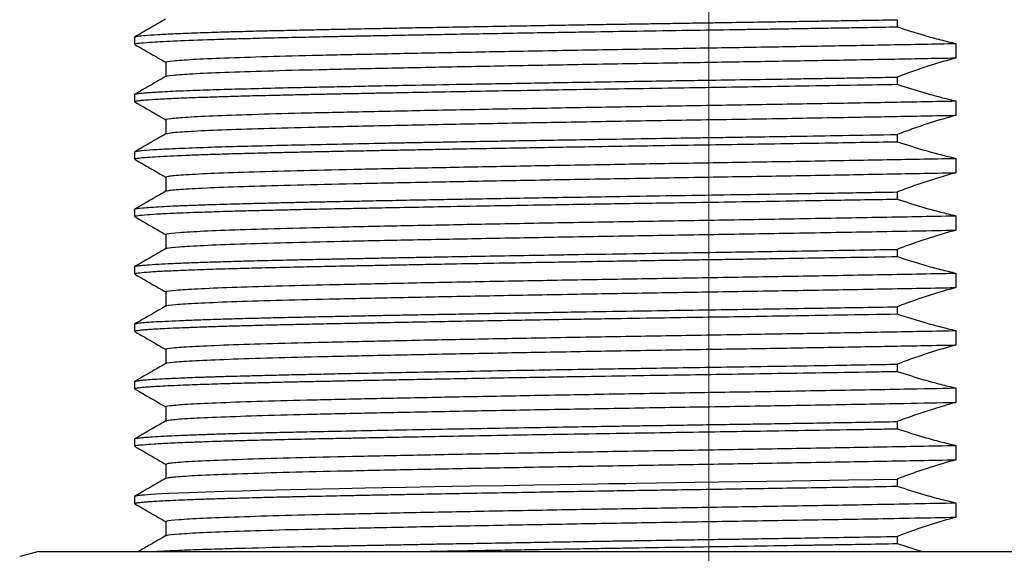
# Paper-space layout 'EXPLODED VIEW' of a CAD drawing. Header units: millimetres. Extents: x 15 to 415, y 5 to 292.
# Tile 7 of 26: x 53 to 78, y 168 to 182. Entities that reach past the tile are written whole.
import ezdxf

# ---------------------------------------------------------------- set-up
doc = ezdxf.new("R2010")
doc.units = ezdxf.units.MM
doc.layers.add('THICCC', color=7, linetype='Continuous', lineweight=35)
doc.styles.add('SLDTEXTSTYLE0', font='TXT', dxfattribs={"width": 0.75})
doc.dimstyles.new('SLDDIMSTYLE5', dxfattribs={"dimtxt": 2.645833, "dimasz": 3.302, "dimexe": 0, "dimexo": 0.0625, "dimgap": 0.661458, "dimtad": 0, "dimtih": 1, "dimtoh": 1, "dimdec": 1, "dimrnd": 1e-09, "dimzin": 12, "dimdsep": 46, "dimtxsty": 'SLDTEXTSTYLE0', "dimsah": 1, "dimcen": 0.09, "dimadec": 0, "dimazin": 3, "dimtfac": 1, "dimtdec": 1, "dimtofl": 0, "dimtmove": 0, "dimatfit": 3, "dimfxl": 1, "dimfrac": 2, "dimtolj": 1, "dimtzin": 12, "dimarcsym": 0})

# ---------------------------------------------------------------- blocks, each defined once
blk = doc.blocks.new('_D_30')
at = {"layer": 'THICCC'}
for p, q in [((80.86, 253.53), (148.483, 253.53)), ((147.483, 253.53), (147.483, 197.077)), ((147.483, 144.88), (147.483, 188.67)), ((76.867, 144.88), (148.483, 144.88))]:
    blk.add_line(p, q, dxfattribs=at)
for points in [[(147.483, 253.53), (146.975, 250.228), (147.991, 250.228)], [(147.483, 144.88), (147.991, 148.182), (146.975, 148.182)]]:
    blk.add_solid(points, dxfattribs=at)
at = {"layer": 'THICCC', "attachment_point": 1, "style": 'SLDTEXTSTYLE0'}
for s, insert, char_height in [('108.6', (118.175, 196.284), 2.6458), ('MAXIMUM - BEST BRIGHTNESS', (127.962, 196.284), 2.64583), ('104.9 MINIMUM - BEST HOMOGENEITY', (116.012, 192.08), 2.64583)]:
    blk.add_mtext(s, dxfattribs=dict(at, insert=insert, char_height=char_height))
blk = doc.blocks.new('SW_CENTERMARKSYMBOL_20')
at = {"color": 0, "linetype": 'Continuous', "lineweight": 18}
blk.add_line((0, -2.5), (0, -69.738), dxfattribs=at)

psp = doc.layouts.new('EXPLODED VIEW')

# ---------------------------------------------------------------- linework, layer by layer
at = {"color": 7, "linetype": 'Continuous', "lineweight": 25}
for p, q in [((75.523, 182.109), (75.523, 181.922)), ((55.6, 181.655), (55.6, 181.467)), ((77.059, 181.487), (77.059, 181.112)), ((56.415, 180.994), (56.415, 180.619)), ((75.523, 180.609), (75.523, 180.422)), ((55.6, 180.155), (55.6, 179.967)), ((77.059, 179.987), (77.059, 179.612)), ((56.415, 179.494), (56.415, 179.119)), ((75.523, 179.109), (75.523, 178.922)), ((55.6, 178.655), (55.6, 178.467)), ((77.059, 178.487), (77.059, 178.112)), ((56.415, 177.994), (56.415, 177.619)), ((75.523, 177.609), (75.523, 177.422)), ((55.6, 177.155), (55.6, 176.967)), ((77.059, 176.987), (77.059, 176.612)), ((56.415, 176.494), (56.415, 176.119)), ((75.523, 176.109), (75.523, 175.922)), ((55.6, 175.655), (55.6, 175.467)), ((77.059, 175.487), (77.059, 175.112)), ((56.415, 174.994), (56.415, 174.619)), ((75.523, 174.609), (75.523, 174.422)), ((55.6, 174.155), (55.6, 173.967)), ((77.059, 173.987), (77.059, 173.612)), ((56.415, 173.494), (56.415, 173.119)), ((75.523, 173.109), (75.523, 172.922)), ((55.6, 172.655), (55.6, 172.467)), ((77.059, 172.487), (77.059, 172.112)), ((56.415, 171.994), (56.415, 171.619)), ((75.523, 171.609), (75.523, 171.422)), ((55.6, 171.155), (55.6, 170.967)), ((77.059, 170.987), (77.059, 170.612)), ((56.415, 170.494), (56.415, 170.119)), ((75.523, 170.109), (75.523, 169.922)), ((55.6, 169.655), (55.6, 169.468)), ((77.059, 169.487), (77.059, 169.112)), ((56.415, 168.994), (56.415, 168.619)), ((75.523, 168.609), (75.523, 168.422)), ((75.523, 168.422), (76.176, 168.218)), ((53.1, 168.218), (52.599, 168.084)), ((53.1, 168.218), (61.85, 168.218)), ((61.85, 168.218), (88.1, 168.218))]:
    psp.add_line(p, q, dxfattribs=at)
at = {"color": 7, "linetype": 'Continuous', "lineweight": 25, "flags": 128}
psp.add_lwpolyline([(55.63, 169.656), (55.61, 169.664), (55.622, 169.668), (55.639, 169.672), (55.66, 169.676), (55.685, 169.68), (55.715, 169.684), (55.75, 169.688), (55.788, 169.692), (55.815, 169.694), (55.862, 169.698), (55.935, 169.704), (56.041, 169.712), (56.156, 169.719), (56.305, 169.728), (56.493, 169.737), (56.728, 169.748), (57.017, 169.76), (57.47, 169.776), (57.937, 169.791), (58.403, 169.804), (58.855, 169.816), (59.281, 169.826), (59.672, 169.835), (60.08, 169.844), (60.503, 169.853), (60.942, 169.862), (61.284, 169.869), (61.626, 169.876), (62.088, 169.885), (62.68, 169.896), (63.427, 169.91), (64.384, 169.927), (65.259, 169.943), (66.039, 169.956), (66.715, 169.968), (67.281, 169.977), (67.683, 169.984), (67.994, 169.989), (68.215, 169.993), (68.344, 169.995), (68.362, 169.995), (68.366, 169.995), (68.368, 169.995), (68.369, 169.995), (68.369, 169.995), (68.369, 169.995), (68.369, 169.995), (68.369, 169.995), (68.369, 169.995), (68.369, 169.995), (68.437, 169.996), (68.707, 170), (69.235, 170.009), (70.242, 170.024), (71.459, 170.043), (72.784, 170.064), (74.249, 170.088), (74.917, 170.099), (75.523, 170.109)], dxfattribs=at)
at = {"color": 7, "linetype": 'Continuous', "lineweight": 25}
for points, knots in [([(55.604, 181.656), (55.603, 181.656), (55.588, 181.664), (55.666, 181.678), (55.86, 181.7), (56.189, 181.722), (56.645, 181.745), (57.202, 181.767), (57.767, 181.786), (58.315, 181.802), (58.838, 181.816), (59.407, 181.829), (59.984, 181.842), (60.505, 181.853), (60.929, 181.862), (61.273, 181.869), (61.643, 181.876), (62.119, 181.885), (62.709, 181.897), (63.42, 181.91), (64.26, 181.925), (65.15, 181.941), (66.004, 181.956), (66.747, 181.968), (67.399, 181.979), (67.982, 181.989), (68.517, 181.997), (69.027, 182.005), (69.534, 182.013), (70.04, 182.021), (70.451, 182.027), (70.764, 182.032), (71.211, 182.039), (71.761, 182.048), (72.424, 182.058), (72.975, 182.067), (73.55, 182.076), (74.148, 182.086), (74.811, 182.097), (75.268, 182.105), (75.523, 182.109)], [0, 0, 0, 0, 0.004009, 0.052889, 0.099251, 0.148257, 0.197262, 0.246268, 0.29005, 0.31804, 0.351045, 0.382159, 0.410772, 0.439385, 0.457564, 0.469794, 0.486185, 0.506735, 0.531445, 0.560313, 0.59334, 0.630524, 0.6621, 0.688448, 0.711948, 0.7326, 0.750934, 0.768951, 0.786637, 0.804488, 0.82229, 0.829891, 0.837356, 0.869343, 0.887879, 0.907394, 0.927886, 0.949357, 0.971805, 1, 1, 1, 1]), ([(56.412, 182.125), (56.277, 182.047), (56.006, 181.89), (55.735, 181.734), (55.6, 181.656)], [0, 0, 0, 0, 0.499996, 1, 1, 1, 1]), ([(55.622, 181.467), (55.619, 181.472), (55.611, 181.484), (55.762, 181.503), (56.08, 181.529), (56.668, 181.559), (57.421, 181.587), (58.127, 181.609), (58.726, 181.625), (59.403, 181.642), (60.029, 181.656), (60.525, 181.666), (60.907, 181.674), (61.221, 181.68), (61.548, 181.687), (61.972, 181.695), (62.56, 181.706), (63.268, 181.72), (64.05, 181.734), (64.98, 181.751), (65.905, 181.767), (66.751, 181.781), (67.648, 181.796), (68.75, 181.814), (70.031, 181.834), (71.06, 181.849), (71.814, 181.861), (72.35, 181.869), (72.913, 181.878), (73.502, 181.888), (74.115, 181.898), (74.795, 181.909), (75.263, 181.917), (75.523, 181.922)], [0, 0, 0, 0, 0.0329198, 0.0802035, 0.130413, 0.2033998, 0.2763868, 0.3090742, 0.3432363, 0.3843457, 0.4201763, 0.4379473, 0.4557184, 0.4734895, 0.4805611, 0.4992046, 0.5289261, 0.5548966, 0.5857902, 0.6216062, 0.6618192, 0.6890303, 0.7140544, 0.7586884, 0.806186, 0.8487988, 0.8666297, 0.8854924, 0.9053869, 0.9263131, 0.9482712, 0.9712609, 1, 1, 1, 1]), ([(75.523, 181.922), (75.756, 181.847), (76.133, 181.725), (76.646, 181.585), (76.925, 181.519), (77.059, 181.487)], [0, 0, 0, 0, 0.4574745, 0.739678, 1, 1, 1, 1]), ([(55.611, 181.459), (55.746, 181.38), (56.017, 181.224), (56.288, 181.067), (56.423, 180.989)], [0, 0, 0, 0, 0.500008, 1, 1, 1, 1]), ([(56.444, 180.994), (56.432, 180.997), (56.371, 181.011), (56.576, 181.037), (57.073, 181.074), (57.908, 181.111), (59.022, 181.148), (60.387, 181.183), (61.975, 181.217), (63.77, 181.253), (65.736, 181.291), (67.806, 181.327), (69.824, 181.361), (71.751, 181.392), (73.57, 181.423), (75.366, 181.455), (76.494, 181.476), (77.059, 181.487)], [0, 0, 0, 0, 0.018669, 0.0908, 0.164161, 0.237933, 0.311268, 0.383348, 0.455117, 0.528271, 0.602025, 0.675531, 0.74796, 0.809758, 0.872597, 0.936191, 1, 1, 1, 1]), ([(56.425, 180.625), (56.421, 180.626), (56.374, 180.638), (56.581, 180.662), (57.071, 180.699), (57.909, 180.736), (59.022, 180.773), (60.387, 180.808), (61.975, 180.842), (63.77, 180.878), (65.736, 180.916), (67.806, 180.952), (69.824, 180.986), (71.751, 181.017), (73.57, 181.048), (75.366, 181.08), (76.494, 181.101), (77.059, 181.112)], [0, 0, 0, 0, 0.006452, 0.079481, 0.153755, 0.228446, 0.302693, 0.375671, 0.448333, 0.522398, 0.59707, 0.671491, 0.744822, 0.807389, 0.871011, 0.935396, 1, 1, 1, 1]), ([(77.059, 181.112), (76.835, 181.047), (76.465, 180.94), (75.953, 180.768), (75.666, 180.662), (75.523, 180.609)], [0, 0, 0, 0, 0.435638, 0.71777, 1, 1, 1, 1]), ([(55.601, 180.155), (55.601, 180.155), (55.597, 180.158), (55.611, 180.165), (55.641, 180.173), (55.68, 180.179), (55.719, 180.184), (55.77, 180.19), (55.846, 180.197), (55.957, 180.206), (56.113, 180.217), (56.325, 180.229), (56.606, 180.243), (56.937, 180.257), (57.4, 180.274), (58.008, 180.293), (58.82, 180.315), (59.609, 180.334), (60.33, 180.349), (60.997, 180.363), (61.742, 180.378), (62.741, 180.397), (64.046, 180.422), (65.6, 180.449), (67.046, 180.473), (68.244, 180.493), (69.186, 180.508), (70.021, 180.521), (70.88, 180.534), (71.844, 180.549), (72.662, 180.562), (73.247, 180.571), (73.566, 180.576), (73.892, 180.582), (74.224, 180.587), (74.562, 180.593), (74.998, 180.6), (75.317, 180.606), (75.523, 180.609)], [0, 0, 0, 0, 0.002087, 0.022486, 0.042885, 0.055706, 0.065415, 0.078431, 0.094754, 0.114383, 0.13732, 0.163563, 0.193112, 0.225966, 0.252717, 0.30351, 0.352066, 0.398385, 0.429802, 0.458715, 0.491843, 0.529186, 0.585517, 0.64839, 0.705566, 0.743244, 0.776452, 0.805189, 0.831018, 0.86663, 0.906378, 0.917474, 0.928854, 0.940519, 0.952467, 0.964699, 0.977214, 1, 1, 1, 1]), ([(56.412, 180.625), (56.277, 180.547), (56.006, 180.39), (55.735, 180.234), (55.6, 180.156)], [0, 0, 0, 0, 0.499996, 1, 1, 1, 1]), ([(55.609, 179.967), (55.607, 179.97), (55.602, 179.976), (55.649, 179.987), (55.738, 180), (55.911, 180.016), (56.205, 180.036), (56.666, 180.058), (57.168, 180.078), (57.645, 180.094), (58.054, 180.107), (58.504, 180.12), (59.027, 180.133), (59.495, 180.144), (59.857, 180.152), (60.086, 180.157), (60.32, 180.162), (60.559, 180.167), (60.803, 180.172), (61.051, 180.177), (61.319, 180.182), (61.669, 180.189), (62.15, 180.199), (62.808, 180.211), (63.647, 180.227), (64.675, 180.245), (65.745, 180.264), (66.947, 180.284), (68.179, 180.305), (69.476, 180.325), (70.649, 180.343), (71.817, 180.361), (73.099, 180.381), (74.362, 180.402), (75.178, 180.416), (75.523, 180.422)], [0, 0, 0, 0, 0.0173427, 0.0441584, 0.0728254, 0.1033438, 0.1522817, 0.2009573, 0.249633, 0.2788451, 0.3046192, 0.3310001, 0.3618786, 0.3941277, 0.4054977, 0.4168678, 0.4282378, 0.4396078, 0.4509778, 0.4623479, 0.4736633, 0.4870967, 0.5088095, 0.5357326, 0.5694963, 0.6100992, 0.6553228, 0.6896252, 0.7416777, 0.7873535, 0.8265499, 0.8647968, 0.9099514, 0.9620117, 1, 1, 1, 1]), ([(75.523, 180.422), (75.756, 180.347), (76.133, 180.225), (76.646, 180.085), (76.925, 180.019), (77.059, 179.987)], [0, 0, 0, 0, 0.457475, 0.739678, 1, 1, 1, 1]), ([(55.611, 179.959), (55.746, 179.88), (56.017, 179.724), (56.288, 179.567), (56.423, 179.489)], [0, 0, 0, 0, 0.500008, 1, 1, 1, 1]), ([(56.423, 179.494), (56.42, 179.495), (56.352, 179.507), (56.517, 179.53), (56.939, 179.567), (57.715, 179.604), (58.773, 179.641), (60.089, 179.676), (61.633, 179.71), (63.387, 179.746), (65.323, 179.783), (67.378, 179.82), (69.485, 179.856), (71.607, 179.889), (73.594, 179.923), (75.432, 179.956), (76.516, 179.976), (77.059, 179.987)], [0, 0, 0, 0, 0.0041396, 0.0759382, 0.1491141, 0.2228722, 0.296366, 0.3687671, 0.4403263, 0.5132581, 0.5869587, 0.6605854, 0.733301, 0.8047933, 0.877441, 0.9386304, 1, 1, 1, 1]), ([(56.428, 179.125), (56.448, 179.135), (56.493, 179.156), (56.95, 179.192), (57.712, 179.229), (58.774, 179.266), (60.089, 179.301), (61.633, 179.335), (63.387, 179.371), (65.323, 179.408), (67.378, 179.445), (69.485, 179.481), (71.607, 179.514), (73.594, 179.548), (75.432, 179.581), (76.516, 179.601), (77.059, 179.612)], [0, 0, 0, 0, 0.064499, 0.138581, 0.213252, 0.287656, 0.360953, 0.433398, 0.507233, 0.581846, 0.656384, 0.729999, 0.802377, 0.875924, 0.937871, 1, 1, 1, 1]), ([(77.059, 179.612), (76.835, 179.547), (76.465, 179.44), (75.953, 179.268), (75.666, 179.162), (75.523, 179.109)], [0, 0, 0, 0, 0.435638, 0.71777, 1, 1, 1, 1]), ([(56.412, 179.125), (56.277, 179.047), (56.006, 178.89), (55.735, 178.734), (55.6, 178.656)], [0, 0, 0, 0, 0.499996, 1, 1, 1, 1]), ([(55.6, 178.656), (55.605, 178.659), (55.613, 178.666), (55.681, 178.68), (55.835, 178.698), (56.177, 178.722), (56.723, 178.749), (57.443, 178.776), (58.228, 178.8), (59.005, 178.82), (59.867, 178.84), (60.853, 178.861), (61.77, 178.879), (62.463, 178.892), (62.926, 178.901), (63.413, 178.91), (64.003, 178.921), (64.695, 178.933), (65.449, 178.946), (66.442, 178.963), (67.618, 178.983), (68.902, 179.003), (69.867, 179.019), (70.604, 179.03), (71.253, 179.04), (72.008, 179.052), (72.979, 179.067), (74.178, 179.087), (75.052, 179.101), (75.523, 179.109)], [0, 0, 0, 0, 0.025854, 0.048398, 0.092567, 0.144985, 0.205663, 0.266045, 0.317842, 0.361051, 0.401115, 0.454034, 0.503026, 0.522825, 0.541902, 0.560258, 0.581817, 0.612007, 0.640415, 0.667043, 0.722225, 0.767717, 0.803514, 0.823999, 0.84525, 0.871796, 0.903631, 0.948117, 1, 1, 1, 1]), ([(55.602, 178.467), (55.601, 178.468), (55.595, 178.472), (55.617, 178.479), (55.666, 178.49), (55.807, 178.508), (56.155, 178.534), (56.766, 178.563), (57.377, 178.585), (57.872, 178.602), (58.433, 178.618), (59.001, 178.632), (59.562, 178.645), (60.053, 178.656), (60.545, 178.667), (60.988, 178.676), (61.362, 178.683), (61.673, 178.689), (62.019, 178.696), (62.443, 178.704), (62.96, 178.714), (63.576, 178.725), (64.297, 178.739), (65.092, 178.753), (66.151, 178.771), (67.4, 178.792), (68.787, 178.814), (70.04, 178.834), (71.2, 178.851), (72.396, 178.87), (73.512, 178.888), (74.58, 178.906), (75.2, 178.916), (75.523, 178.922)], [0, 0, 0, 0, 0.003195, 0.028116, 0.051105, 0.075357, 0.149766, 0.222749, 0.259262, 0.294286, 0.326048, 0.364918, 0.391638, 0.41532, 0.439002, 0.462683, 0.476762, 0.489275, 0.503722, 0.521604, 0.54292, 0.567672, 0.595858, 0.627478, 0.658439, 0.713976, 0.763102, 0.805815, 0.845753, 0.884855, 0.93161, 0.964343, 1, 1, 1, 1]), ([(75.523, 178.922), (75.756, 178.847), (76.133, 178.725), (76.646, 178.585), (76.925, 178.519), (77.059, 178.487)], [0, 0, 0, 0, 0.457475, 0.739678, 1, 1, 1, 1]), ([(55.611, 178.459), (55.746, 178.38), (56.017, 178.224), (56.288, 178.067), (56.423, 177.989)], [0, 0, 0, 0, 0.500008, 1, 1, 1, 1]), ([(56.434, 177.994), (56.436, 178.004), (56.441, 178.025), (56.832, 178.059), (57.53, 178.096), (58.535, 178.133), (59.801, 178.169), (61.3, 178.203), (63.012, 178.238), (64.916, 178.275), (66.952, 178.312), (69.029, 178.348), (71.103, 178.381), (73.144, 178.415), (75.163, 178.451), (76.426, 178.475), (77.059, 178.487)], [0, 0, 0, 0, 0.061157, 0.134111, 0.207818, 0.281434, 0.354122, 0.425613, 0.498287, 0.571897, 0.645607, 0.718574, 0.787791, 0.857681, 0.928665, 1, 1, 1, 1]), ([(56.445, 177.625), (56.449, 177.632), (56.457, 177.652), (56.834, 177.684), (57.529, 177.721), (58.536, 177.758), (59.801, 177.794), (61.3, 177.828), (63.012, 177.863), (64.916, 177.9), (66.952, 177.937), (69.029, 177.973), (71.103, 178.006), (73.144, 178.04), (75.163, 178.076), (76.426, 178.1), (77.059, 178.112)], [0, 0, 0, 0, 0.049477, 0.123339, 0.197962, 0.272494, 0.346087, 0.418467, 0.492045, 0.566571, 0.641198, 0.715073, 0.78515, 0.85591, 0.927778, 1, 1, 1, 1]), ([(77.059, 178.112), (76.835, 178.047), (76.465, 177.94), (75.953, 177.768), (75.666, 177.662), (75.523, 177.609)], [0, 0, 0, 0, 0.435638, 0.71777, 1, 1, 1, 1]), ([(56.412, 177.625), (56.277, 177.547), (56.006, 177.39), (55.735, 177.234), (55.6, 177.156)], [0, 0, 0, 0, 0.499996, 1, 1, 1, 1]), ([(55.608, 177.156), (55.607, 177.158), (55.6, 177.17), (55.772, 177.194), (56.164, 177.221), (56.603, 177.243), (56.96, 177.258), (57.344, 177.272), (57.722, 177.284), (58.078, 177.295), (58.39, 177.304), (58.652, 177.311), (58.903, 177.317), (59.2, 177.324), (59.564, 177.333), (59.967, 177.342), (60.375, 177.351), (60.771, 177.358), (61.196, 177.367), (61.709, 177.377), (62.348, 177.39), (63.026, 177.403), (63.689, 177.415), (64.737, 177.434), (66.257, 177.46), (68.063, 177.49), (69.652, 177.515), (71.016, 177.536), (72.461, 177.558), (73.978, 177.583), (75.011, 177.6), (75.523, 177.609)], [0, 0, 0, 0, 0.014213, 0.086249, 0.15957, 0.191655, 0.225378, 0.255663, 0.282511, 0.305921, 0.325894, 0.340276, 0.352133, 0.368961, 0.38941, 0.40986, 0.430309, 0.449036, 0.465858, 0.488632, 0.517356, 0.547881, 0.572439, 0.596998, 0.670618, 0.742878, 0.791261, 0.838614, 0.886259, 0.94359, 1, 1, 1, 1]), ([(55.614, 176.958), (55.607, 176.962), (55.593, 176.968), (55.613, 176.978), (55.677, 176.993), (55.84, 177.011), (56.165, 177.033), (56.554, 177.053), (56.952, 177.07), (57.321, 177.083), (57.707, 177.096), (58.121, 177.109), (58.553, 177.121), (59.032, 177.133), (59.515, 177.144), (60.003, 177.155), (60.493, 177.166), (60.935, 177.175), (61.368, 177.183), (61.868, 177.193), (62.598, 177.207), (63.617, 177.226), (64.786, 177.247), (65.934, 177.267), (66.925, 177.284), (67.807, 177.298), (68.633, 177.312), (69.542, 177.326), (70.58, 177.342), (71.819, 177.361), (72.953, 177.379), (73.955, 177.395), (74.756, 177.409), (75.274, 177.417), (75.523, 177.422)], [0, 0, 0, 0, 0.020976, 0.04483, 0.067363, 0.116063, 0.164031, 0.211747, 0.240383, 0.269019, 0.297654, 0.32145, 0.348769, 0.374983, 0.401229, 0.424439, 0.44765, 0.47086, 0.484791, 0.504973, 0.535292, 0.575745, 0.626329, 0.668197, 0.701428, 0.732381, 0.761057, 0.787455, 0.826387, 0.867919, 0.914957, 0.943883, 0.973024, 1, 1, 1, 1]), ([(75.523, 177.422), (75.756, 177.347), (76.133, 177.225), (76.646, 177.085), (76.925, 177.019), (77.059, 176.987)], [0, 0, 0, 0, 0.457475, 0.739678, 1, 1, 1, 1]), ([(56.45, 176.494), (56.439, 176.501), (56.413, 176.52), (56.73, 176.552), (57.36, 176.589), (58.308, 176.626), (59.522, 176.662), (60.975, 176.696), (62.646, 176.731), (64.514, 176.768), (66.528, 176.805), (68.62, 176.841), (70.74, 176.876), (72.881, 176.911), (75.025, 176.948), (76.38, 176.974), (77.059, 176.987)], [0, 0, 0, 0, 0.0464, 0.119103, 0.192727, 0.266434, 0.33938, 0.410949, 0.483337, 0.556825, 0.630587, 0.703776, 0.775593, 0.847626, 0.923581, 1, 1, 1, 1]), ([(55.611, 176.959), (55.746, 176.88), (56.017, 176.724), (56.288, 176.567), (56.423, 176.489)], [0, 0, 0, 0, 0.500008, 1, 1, 1, 1]), ([(56.451, 176.125), (56.444, 176.13), (56.425, 176.147), (56.733, 176.177), (57.359, 176.214), (58.308, 176.251), (59.522, 176.287), (60.975, 176.321), (62.646, 176.356), (64.514, 176.393), (66.528, 176.43), (68.62, 176.466), (70.74, 176.501), (72.881, 176.536), (75.025, 176.573), (76.38, 176.599), (77.059, 176.612)], [0, 0, 0, 0, 0.034529, 0.108138, 0.182678, 0.257302, 0.331157, 0.403617, 0.476905, 0.551309, 0.625989, 0.700089, 0.772799, 0.845729, 0.92263, 1, 1, 1, 1]), ([(77.059, 176.612), (76.835, 176.547), (76.465, 176.44), (75.953, 176.268), (75.666, 176.162), (75.523, 176.109)], [0, 0, 0, 0, 0.435638, 0.71777, 1, 1, 1, 1]), ([(56.412, 176.125), (56.277, 176.047), (56.006, 175.89), (55.735, 175.734), (55.6, 175.656)], [0, 0, 0, 0, 0.499996, 1, 1, 1, 1]), ([(55.603, 175.656), (55.604, 175.658), (55.607, 175.665), (55.643, 175.673), (55.699, 175.682), (55.781, 175.691), (55.942, 175.706), (56.198, 175.723), (56.558, 175.741), (56.964, 175.758), (57.435, 175.775), (57.955, 175.791), (58.508, 175.807), (59.133, 175.823), (59.721, 175.836), (60.241, 175.847), (60.618, 175.855), (61, 175.863), (61.409, 175.871), (61.783, 175.879), (62.071, 175.884), (62.292, 175.889), (62.572, 175.894), (63.009, 175.902), (63.636, 175.914), (64.444, 175.929), (65.392, 175.945), (66.332, 175.962), (67.411, 175.98), (68.573, 175.998), (69.87, 176.019), (71.001, 176.036), (72.045, 176.052), (73.074, 176.068), (74.146, 176.086), (74.969, 176.1), (75.422, 176.107), (75.523, 176.109)], [0, 0, 0, 0, 0.0180745, 0.0419193, 0.057343, 0.0788609, 0.1067489, 0.1513136, 0.1880802, 0.2248467, 0.2616132, 0.2983798, 0.331715, 0.3641038, 0.4048336, 0.4239375, 0.4409901, 0.4587097, 0.4770964, 0.4961501, 0.5077835, 0.5141775, 0.5241471, 0.5430014, 0.5682111, 0.5997753, 0.6376929, 0.6759796, 0.7038035, 0.7549349, 0.8000692, 0.840645, 0.8737922, 0.9101356, 0.9496747, 0.9888549, 1, 1, 1, 1]), ([(55.604, 175.467), (55.605, 175.471), (55.61, 175.481), (55.719, 175.499), (55.968, 175.521), (56.352, 175.544), (56.854, 175.566), (57.45, 175.588), (58.089, 175.608), (58.759, 175.626), (59.449, 175.643), (60.191, 175.659), (60.785, 175.672), (61.216, 175.68), (61.488, 175.685), (61.793, 175.691), (62.182, 175.699), (62.659, 175.708), (63.231, 175.719), (64.01, 175.733), (64.972, 175.751), (66.03, 175.769), (67.006, 175.785), (67.882, 175.8), (68.702, 175.813), (69.461, 175.825), (70.178, 175.836), (70.851, 175.846), (71.525, 175.856), (72.303, 175.869), (73.245, 175.884), (74.36, 175.902), (75.122, 175.915), (75.523, 175.922)], [0, 0, 0, 0, 0.0233041, 0.0704736, 0.1204732, 0.1691418, 0.2178106, 0.2664794, 0.3096369, 0.3461547, 0.3867665, 0.4222705, 0.4577743, 0.470685, 0.4806971, 0.4940271, 0.5106748, 0.5306401, 0.5539228, 0.5805226, 0.6233289, 0.6646489, 0.698338, 0.7296916, 0.7587094, 0.7853914, 0.8097373, 0.834059, 0.8559982, 0.8805608, 0.9160306, 0.9558439, 1, 1, 1, 1]), ([(75.523, 175.922), (75.756, 175.847), (76.133, 175.725), (76.646, 175.585), (76.925, 175.519), (77.059, 175.487)], [0, 0, 0, 0, 0.457475, 0.739678, 1, 1, 1, 1]), ([(55.611, 175.459), (55.746, 175.38), (56.017, 175.224), (56.288, 175.067), (56.423, 174.989)], [0, 0, 0, 0, 0.500008, 1, 1, 1, 1]), ([(56.453, 174.994), (56.438, 174.999), (56.389, 175.015), (56.642, 175.044), (57.202, 175.081), (58.092, 175.118), (59.253, 175.155), (60.66, 175.189), (62.288, 175.223), (64.118, 175.26), (66.108, 175.297), (68.19, 175.334), (70.306, 175.369), (72.426, 175.403), (74.52, 175.439), (76.059, 175.468), (76.881, 175.483), (77.059, 175.487)], [0, 0, 0, 0, 0.031712, 0.104128, 0.177629, 0.251387, 0.324555, 0.396341, 0.468406, 0.541734, 0.615508, 0.688881, 0.761031, 0.832748, 0.905861, 0.979609, 1, 1, 1, 1]), ([(56.443, 174.625), (56.435, 174.628), (56.397, 174.642), (56.646, 174.669), (57.201, 174.706), (58.092, 174.743), (59.253, 174.78), (60.66, 174.814), (62.288, 174.848), (64.118, 174.885), (66.108, 174.922), (68.19, 174.959), (70.306, 174.994), (72.426, 175.028), (74.52, 175.064), (76.059, 175.093), (76.881, 175.108), (77.059, 175.112)], [0, 0, 0, 0, 0.019658, 0.092975, 0.167392, 0.242068, 0.316146, 0.388826, 0.461788, 0.536029, 0.610722, 0.685008, 0.758056, 0.830666, 0.904689, 0.979355, 1, 1, 1, 1]), ([(77.059, 175.112), (76.835, 175.047), (76.465, 174.94), (75.953, 174.768), (75.666, 174.662), (75.523, 174.609)], [0, 0, 0, 0, 0.435638, 0.71777, 1, 1, 1, 1]), ([(56.412, 174.625), (56.277, 174.547), (56.006, 174.39), (55.735, 174.234), (55.6, 174.156)], [0, 0, 0, 0, 0.499996, 1, 1, 1, 1]), ([(55.602, 173.967), (55.604, 173.97), (55.606, 173.977), (55.649, 173.987), (55.722, 173.997), (55.83, 174.009), (55.972, 174.02), (56.154, 174.032), (56.387, 174.045), (56.676, 174.058), (57.009, 174.072), (57.378, 174.085), (57.765, 174.098), (58.186, 174.111), (58.674, 174.124), (59.225, 174.138), (59.809, 174.151), (60.388, 174.163), (60.897, 174.174), (61.346, 174.183), (61.775, 174.191), (62.345, 174.202), (63.037, 174.215), (63.84, 174.23), (64.728, 174.246), (65.63, 174.262), (66.483, 174.277), (67.242, 174.289), (68.175, 174.304), (69.239, 174.321), (70.424, 174.34), (71.563, 174.357), (72.767, 174.376), (74.111, 174.398), (75.034, 174.413), (75.523, 174.422)], [0, 0, 0, 0, 0.0209, 0.043877, 0.06805, 0.09342, 0.118011, 0.142349, 0.171554, 0.200759, 0.229964, 0.259168, 0.286899, 0.311605, 0.341024, 0.374914, 0.403314, 0.431714, 0.460115, 0.474434, 0.492371, 0.516689, 0.54739, 0.57785, 0.612741, 0.650176, 0.679218, 0.706629, 0.732408, 0.779062, 0.819195, 0.856873, 0.898528, 0.946238, 1, 1, 1, 1]), ([(55.603, 174.156), (55.605, 174.159), (55.609, 174.165), (55.654, 174.175), (55.78, 174.193), (56.116, 174.22), (56.715, 174.248), (57.324, 174.271), (57.817, 174.287), (58.371, 174.304), (58.957, 174.319), (59.579, 174.333), (60.178, 174.346), (60.757, 174.359), (61.248, 174.368), (61.641, 174.376), (61.978, 174.383), (62.383, 174.391), (62.883, 174.4), (63.484, 174.411), (64.191, 174.424), (64.991, 174.438), (66.063, 174.457), (67.336, 174.478), (68.738, 174.501), (70.019, 174.521), (71.186, 174.539), (72.372, 174.557), (73.469, 174.575), (74.548, 174.593), (75.187, 174.603), (75.523, 174.609)], [0, 0, 0, 0, 0.020854, 0.043802, 0.068015, 0.143052, 0.216582, 0.25337, 0.289863, 0.320864, 0.358999, 0.391632, 0.420272, 0.448912, 0.474178, 0.487271, 0.500885, 0.518052, 0.538771, 0.563041, 0.590863, 0.622236, 0.654839, 0.711097, 0.760897, 0.804239, 0.846141, 0.883541, 0.929296, 0.96294, 1, 1, 1, 1]), ([(75.523, 174.422), (75.756, 174.347), (76.133, 174.225), (76.646, 174.085), (76.925, 174.019), (77.059, 173.987)], [0, 0, 0, 0, 0.457475, 0.739678, 1, 1, 1, 1]), ([(55.611, 173.959), (55.746, 173.88), (56.017, 173.724), (56.288, 173.567), (56.423, 173.489)], [0, 0, 0, 0, 0.500008, 1, 1, 1, 1]), ([(56.443, 173.494), (56.431, 173.497), (56.369, 173.511), (56.568, 173.537), (57.058, 173.573), (57.887, 173.611), (58.995, 173.647), (60.354, 173.682), (61.938, 173.716), (63.729, 173.753), (65.691, 173.79), (67.76, 173.827), (69.872, 173.862), (71.87, 173.894), (73.727, 173.925), (75.441, 173.956), (76.519, 173.977), (77.059, 173.987)], [0, 0, 0, 0, 0.0171055, 0.0892014, 0.1625446, 0.2363169, 0.3096708, 0.3817871, 0.4535269, 0.5266593, 0.6004089, 0.6739299, 0.7463918, 0.8179244, 0.8781259, 0.9389752, 1, 1, 1, 1]), ([(56.422, 173.125), (56.419, 173.125), (56.372, 173.138), (56.574, 173.162), (57.056, 173.198), (57.887, 173.236), (58.995, 173.272), (60.354, 173.307), (61.938, 173.341), (63.729, 173.378), (65.691, 173.415), (67.76, 173.452), (69.872, 173.487), (71.87, 173.519), (73.727, 173.55), (75.441, 173.581), (76.519, 173.602), (77.059, 173.612)], [0, 0, 0, 0, 0.0048683, 0.0778618, 0.1521182, 0.2268089, 0.3010761, 0.3740902, 0.4467232, 0.5207661, 0.5954339, 0.6698702, 0.7432343, 0.8156576, 0.8766085, 0.9382154, 1, 1, 1, 1]), ([(77.059, 173.612), (76.835, 173.547), (76.465, 173.44), (75.953, 173.268), (75.666, 173.162), (75.523, 173.109)], [0, 0, 0, 0, 0.435638, 0.71777, 1, 1, 1, 1]), ([(55.606, 172.467), (55.604, 172.468), (55.593, 172.475), (55.643, 172.487), (55.746, 172.501), (55.873, 172.512), (56.001, 172.522), (56.161, 172.532), (56.399, 172.546), (56.696, 172.559), (57.009, 172.572), (57.287, 172.582), (57.561, 172.591), (57.896, 172.602), (58.321, 172.614), (58.808, 172.627), (59.315, 172.64), (59.824, 172.651), (60.339, 172.662), (60.779, 172.671), (61.212, 172.68), (61.71, 172.69), (62.314, 172.702), (63.015, 172.715), (63.771, 172.729), (64.654, 172.745), (65.554, 172.761), (66.411, 172.775), (67.397, 172.792), (68.536, 172.81), (69.791, 172.83), (70.953, 172.847), (72.143, 172.866), (73.467, 172.887), (74.616, 172.906), (75.312, 172.918), (75.523, 172.922)], [0, 0, 0, 0, 0.007114, 0.043163, 0.079211, 0.103961, 0.119869, 0.142524, 0.171924, 0.204482, 0.231541, 0.253325, 0.269833, 0.291797, 0.322331, 0.350582, 0.3772, 0.405598, 0.429264, 0.45293, 0.467575, 0.48844, 0.519086, 0.544952, 0.575165, 0.609725, 0.647388, 0.676588, 0.704148, 0.754333, 0.79796, 0.836417, 0.876228, 0.922983, 0.97668, 1, 1, 1, 1]), ([(56.412, 173.125), (56.277, 173.047), (56.006, 172.89), (55.735, 172.734), (55.6, 172.656)], [0, 0, 0, 0, 0.499996, 1, 1, 1, 1]), ([(55.605, 172.656), (55.605, 172.658), (55.606, 172.664), (55.643, 172.673), (55.691, 172.681), (55.739, 172.686), (55.8, 172.693), (55.914, 172.704), (56.113, 172.717), (56.405, 172.734), (56.795, 172.751), (57.169, 172.766), (57.445, 172.775), (57.563, 172.779), (57.681, 172.783), (57.808, 172.787), (57.944, 172.791), (58.157, 172.797), (58.464, 172.805), (58.889, 172.816), (59.376, 172.828), (59.929, 172.841), (60.453, 172.852), (61.081, 172.865), (61.882, 172.881), (63.06, 172.904), (64.374, 172.927), (65.692, 172.951), (66.869, 172.971), (67.949, 172.988), (69.004, 173.005), (70.08, 173.022), (71.244, 173.039), (72.526, 173.06), (73.977, 173.083), (74.986, 173.1), (75.523, 173.109)], [0, 0, 0, 0, 0.018102, 0.040683, 0.059433, 0.06993, 0.079842, 0.103521, 0.137772, 0.170242, 0.208605, 0.252859, 0.261992, 0.269916, 0.278206, 0.286864, 0.295889, 0.305281, 0.327991, 0.352597, 0.379099, 0.407498, 0.437792, 0.455308, 0.495306, 0.544575, 0.603109, 0.650506, 0.693519, 0.732201, 0.766552, 0.80561, 0.845615, 0.888925, 0.940913, 1, 1, 1, 1]), ([(75.523, 172.922), (75.756, 172.847), (76.133, 172.725), (76.646, 172.585), (76.925, 172.519), (77.059, 172.487)], [0, 0, 0, 0, 0.457475, 0.739678, 1, 1, 1, 1]), ([(55.611, 172.459), (55.746, 172.38), (56.017, 172.224), (56.288, 172.067), (56.423, 171.989)], [0, 0, 0, 0, 0.500008, 1, 1, 1, 1]), ([(56.42, 171.994), (56.418, 171.994), (56.352, 172.006), (56.511, 172.029), (56.926, 172.066), (57.695, 172.103), (58.747, 172.14), (60.058, 172.175), (61.597, 172.209), (63.347, 172.245), (65.279, 172.282), (67.332, 172.319), (69.438, 172.355), (71.561, 172.389), (73.668, 172.424), (75.518, 172.457), (76.613, 172.478), (77.059, 172.487)], [0, 0, 0, 0, 0.002581, 0.074349, 0.147503, 0.221258, 0.294767, 0.367201, 0.438747, 0.511653, 0.585347, 0.658985, 0.73173, 0.803225, 0.875844, 0.949432, 1, 1, 1, 1]), ([(56.43, 171.625), (56.449, 171.635), (56.489, 171.656), (56.937, 171.691), (57.692, 171.728), (58.748, 171.765), (60.058, 171.8), (61.597, 171.834), (63.347, 171.87), (65.279, 171.907), (67.332, 171.944), (69.438, 171.98), (71.561, 172.014), (73.668, 172.049), (75.518, 172.082), (76.613, 172.103), (77.059, 172.112)], [0, 0, 0, 0, 0.062884, 0.136944, 0.211613, 0.286032, 0.359364, 0.431795, 0.505605, 0.580211, 0.654761, 0.728407, 0.800788, 0.874306, 0.948806, 1, 1, 1, 1]), ([(77.059, 172.112), (76.835, 172.047), (76.465, 171.94), (75.953, 171.768), (75.666, 171.662), (75.523, 171.609)], [0, 0, 0, 0, 0.435638, 0.71777, 1, 1, 1, 1]), ([(56.412, 171.625), (56.277, 171.547), (56.006, 171.39), (55.735, 171.234), (55.6, 171.156)], [0, 0, 0, 0, 0.499996, 1, 1, 1, 1]), ([(55.609, 171.156), (55.607, 171.158), (55.604, 171.165), (55.65, 171.174), (55.731, 171.186), (55.863, 171.199), (56.073, 171.215), (56.375, 171.232), (56.778, 171.251), (57.248, 171.269), (57.767, 171.286), (58.329, 171.302), (58.932, 171.318), (59.517, 171.332), (60.19, 171.347), (61.024, 171.364), (62.105, 171.385), (63.278, 171.407), (64.521, 171.43), (65.721, 171.451), (66.873, 171.47), (67.814, 171.486), (68.553, 171.498), (69.196, 171.508), (69.88, 171.519), (70.603, 171.53), (71.291, 171.54), (71.929, 171.55), (72.573, 171.56), (73.257, 171.571), (73.98, 171.583), (74.742, 171.596), (75.256, 171.605), (75.523, 171.609)], [0, 0, 0, 0, 0.017443, 0.043475, 0.066396, 0.098158, 0.129934, 0.167367, 0.210455, 0.24919, 0.283183, 0.322106, 0.357068, 0.388069, 0.4163, 0.458753, 0.506288, 0.558903, 0.603614, 0.65225, 0.694322, 0.729827, 0.753504, 0.772976, 0.797909, 0.825645, 0.849119, 0.870245, 0.892949, 0.917229, 0.943085, 0.970518, 1, 1, 1, 1]), ([(55.61, 170.967), (55.607, 170.97), (55.6, 170.977), (55.664, 170.99), (55.813, 171.008), (56.09, 171.029), (56.512, 171.051), (56.983, 171.071), (57.434, 171.087), (57.823, 171.1), (58.253, 171.113), (58.759, 171.126), (59.254, 171.138), (59.692, 171.148), (60.046, 171.156), (60.413, 171.164), (60.752, 171.171), (61.032, 171.176), (61.266, 171.181), (61.511, 171.186), (61.897, 171.194), (62.461, 171.205), (63.253, 171.22), (64.23, 171.237), (65.284, 171.256), (66.506, 171.277), (67.783, 171.298), (69.119, 171.319), (70.328, 171.338), (71.524, 171.356), (72.817, 171.377), (73.858, 171.394), (74.596, 171.406), (75.037, 171.413), (75.345, 171.419), (75.523, 171.422)], [0, 0, 0, 0, 0.016095, 0.050978, 0.088459, 0.137365, 0.186023, 0.234681, 0.263883, 0.289553, 0.315773, 0.34682, 0.379463, 0.397213, 0.414963, 0.432713, 0.450463, 0.462701, 0.471198, 0.482092, 0.495383, 0.521632, 0.554015, 0.592532, 0.63718, 0.673932, 0.727688, 0.774851, 0.815418, 0.854748, 0.90027, 0.951771, 0.965885, 0.980388, 1, 1, 1, 1]), ([(75.523, 171.422), (75.756, 171.347), (76.133, 171.225), (76.646, 171.085), (76.925, 171.019), (77.059, 170.987)], [0, 0, 0, 0, 0.457475, 0.739678, 1, 1, 1, 1]), ([(55.611, 170.959), (55.746, 170.88), (56.017, 170.724), (56.288, 170.567), (56.423, 170.489)], [0, 0, 0, 0, 0.500008, 1, 1, 1, 1]), ([(56.436, 170.494), (56.437, 170.503), (56.438, 170.524), (56.821, 170.558), (57.511, 170.595), (58.51, 170.632), (59.77, 170.668), (61.265, 170.702), (62.973, 170.738), (64.872, 170.775), (66.906, 170.812), (69.006, 170.848), (71.101, 170.881), (73.16, 170.916), (75.17, 170.951), (76.429, 170.975), (77.059, 170.987)], [0, 0, 0, 0, 0.059571, 0.1325, 0.2062, 0.279827, 0.352544, 0.424036, 0.496681, 0.57028, 0.643997, 0.716989, 0.788588, 0.858224, 0.92894, 1, 1, 1, 1]), ([(56.447, 170.125), (56.449, 170.132), (56.454, 170.151), (56.823, 170.183), (57.51, 170.22), (58.511, 170.257), (59.77, 170.293), (61.265, 170.327), (62.973, 170.363), (64.872, 170.4), (66.906, 170.437), (69.006, 170.473), (71.101, 170.506), (73.16, 170.541), (75.17, 170.576), (76.429, 170.6), (77.059, 170.612)], [0, 0, 0, 0, 0.047869, 0.121705, 0.196322, 0.270865, 0.344487, 0.416869, 0.490417, 0.564932, 0.639567, 0.713467, 0.785958, 0.856459, 0.928055, 1, 1, 1, 1]), ([(77.059, 170.612), (76.835, 170.547), (76.465, 170.44), (75.953, 170.268), (75.666, 170.162), (75.523, 170.109)], [0, 0, 0, 0, 0.435638, 0.71777, 1, 1, 1, 1]), ([(56.412, 170.125), (56.277, 170.047), (56.006, 169.89), (55.735, 169.734), (55.6, 169.656)], [0, 0, 0, 0, 0.499996, 1, 1, 1, 1]), ([(55.643, 169.459), (55.623, 169.461), (55.593, 169.466), (55.603, 169.472), (55.61, 169.477), (55.625, 169.481), (55.645, 169.486), (55.672, 169.49), (55.712, 169.496), (55.766, 169.502), (55.841, 169.509), (55.933, 169.517), (56.061, 169.526), (56.235, 169.537), (56.465, 169.549), (56.779, 169.563), (57.171, 169.578), (57.619, 169.593), (58.058, 169.607), (58.471, 169.618), (58.813, 169.627), (59.113, 169.635), (59.411, 169.642), (59.791, 169.65), (60.193, 169.659), (60.597, 169.667), (60.976, 169.675), (61.381, 169.683), (61.799, 169.692), (62.268, 169.701), (62.833, 169.712), (63.557, 169.725), (64.451, 169.741), (65.424, 169.758), (66.396, 169.775), (67.279, 169.79), (68.093, 169.803), (68.831, 169.815), (69.636, 169.828), (70.469, 169.84), (71.386, 169.854), (72.302, 169.869), (73.306, 169.885), (74.398, 169.902), (75.137, 169.915), (75.523, 169.922)], [0, 0, 0, 0, 0.019187, 0.029437, 0.039687, 0.049938, 0.060188, 0.070438, 0.080688, 0.098186, 0.111478, 0.127798, 0.147146, 0.169522, 0.194927, 0.223358, 0.259272, 0.29149, 0.32001, 0.344833, 0.365958, 0.378024, 0.393656, 0.412852, 0.435613, 0.452185, 0.469398, 0.487251, 0.505745, 0.523156, 0.546162, 0.574762, 0.608955, 0.648741, 0.682843, 0.714108, 0.742533, 0.76812, 0.790868, 0.825635, 0.853877, 0.885203, 0.920189, 0.958312, 1, 1, 1, 1]), ([(75.523, 169.922), (75.756, 169.847), (76.133, 169.725), (76.646, 169.585), (76.925, 169.519), (77.059, 169.487)], [0, 0, 0, 0, 0.457475, 0.739678, 1, 1, 1, 1]), ([(55.611, 169.459), (55.746, 169.38), (56.017, 169.224), (56.288, 169.067), (56.423, 168.989)], [0, 0, 0, 0, 0.500008, 1, 1, 1, 1]), ([(56.442, 168.994), (56.434, 169.001), (56.415, 169.019), (56.718, 169.051), (57.343, 169.088), (58.284, 169.125), (59.493, 169.161), (60.941, 169.195), (62.607, 169.23), (64.471, 169.267), (66.483, 169.304), (68.574, 169.341), (70.693, 169.375), (72.811, 169.409), (74.579, 169.44), (75.995, 169.466), (76.705, 169.48), (77.059, 169.487)], [0, 0, 0, 0, 0.044824, 0.117493, 0.191101, 0.264809, 0.337776, 0.409356, 0.481706, 0.555174, 0.628934, 0.702139, 0.773984, 0.845975, 0.919262, 0.959628, 1, 1, 1, 1]), ([(56.444, 168.625), (56.44, 168.63), (56.426, 168.646), (56.721, 168.676), (57.342, 168.713), (58.284, 168.75), (59.493, 168.786), (60.941, 168.82), (62.607, 168.855), (64.471, 168.892), (66.483, 168.929), (68.574, 168.966), (70.693, 169), (72.811, 169.034), (74.579, 169.065), (75.995, 169.091), (76.705, 169.105), (77.059, 169.112)], [0, 0, 0, 0, 0.032939, 0.106513, 0.181036, 0.255662, 0.329536, 0.402007, 0.475257, 0.549639, 0.624317, 0.698433, 0.771171, 0.844058, 0.918257, 0.959126, 1, 1, 1, 1]), ([(77.059, 169.112), (76.835, 169.047), (76.465, 168.94), (75.953, 168.768), (75.666, 168.662), (75.523, 168.609)], [0, 0, 0, 0, 0.435638, 0.71777, 1, 1, 1, 1]), ([(56.412, 168.625), (56.277, 168.547), (56.042, 168.411), (55.807, 168.275), (55.708, 168.218)], [0, 0, 0, 0, 0.576393, 1, 1, 1, 1]), ([(56.138, 168.218), (56.257, 168.225), (56.455, 168.236), (56.815, 168.252), (57.133, 168.264), (57.447, 168.275), (57.747, 168.285), (58.023, 168.293), (58.267, 168.3), (58.865, 168.317), (59.508, 168.332), (60.196, 168.347), (60.414, 168.352), (60.637, 168.356), (60.863, 168.361), (61.094, 168.365), (61.382, 168.371), (61.701, 168.377), (62.075, 168.384), (62.472, 168.392), (62.954, 168.401), (63.525, 168.412), (64.191, 168.424), (64.943, 168.437), (65.731, 168.451), (66.503, 168.464), (67.213, 168.476), (67.859, 168.487), (68.437, 168.496), (69.144, 168.507), (69.94, 168.52), (70.808, 168.533), (71.613, 168.545), (72.448, 168.558), (73.391, 168.574), (74.431, 168.591), (75.145, 168.603), (75.523, 168.609)], [0, 0, 0, 0, 0.051807, 0.085971, 0.11687, 0.144503, 0.16887, 0.18997, 0.207803, 0.222369, 0.315664, 0.327893, 0.340122, 0.352351, 0.364579, 0.376808, 0.389037, 0.409795, 0.425623, 0.445084, 0.468177, 0.494903, 0.52526, 0.559249, 0.595145, 0.628022, 0.65788, 0.684718, 0.708537, 0.729336, 0.771726, 0.805975, 0.835221, 0.870153, 0.908365, 0.951648, 1, 1, 1, 1]), ([(63.172, 168.218), (63.239, 168.219), (63.517, 168.224), (64.046, 168.234), (64.786, 168.247), (65.571, 168.261), (66.346, 168.274), (67.055, 168.286), (67.693, 168.297), (68.257, 168.306), (69.063, 168.319), (70.115, 168.335), (71.47, 168.355), (72.434, 168.371), (72.998, 168.38), (73.148, 168.382), (73.284, 168.384), (73.456, 168.387), (73.665, 168.391), (74.057, 168.397), (74.686, 168.408), (75.221, 168.417), (75.523, 168.422)], [0, 0, 0, 0, 0.01829, 0.07543, 0.139175, 0.209158, 0.272835, 0.330205, 0.381268, 0.426022, 0.464468, 0.572144, 0.673123, 0.782078, 0.799265, 0.807051, 0.817792, 0.83149, 0.848144, 0.867754, 0.925668, 1, 1, 1, 1])]:
    psp.add_open_spline(points, degree=3, knots=knots, dxfattribs=at)

# ---------------------------------------------------------------- block references
at = {"color": 7, "linetype": 'Continuous', "lineweight": 0}
psp.add_blockref('SW_CENTERMARKSYMBOL_20', (70.6, 209.53), dxfattribs=at)

# ---------------------------------------------------------------- dimensions: what is measured, and where the dimension line sits
at = {"layer": 'THICCC'}
dim = psp.add_linear_dim(base=(147.483, 144.88), p1=(79.86, 253.53), p2=(75.867, 144.88), angle=270, text='<> MAXIMUM - BEST BRIGHTNESS\\P104.9 MINIMUM - BEST HOMOGENEITY\\P', dimstyle='SLDDIMSTYLE5', dxfattribs=at)
dim.commit()
dim.dimension.update_dxf_attribs({"geometry": '_D_30', "text_midpoint": (147.483, 192.874), "dimtype": 160})

doc.saveas('drawing.dxf')
